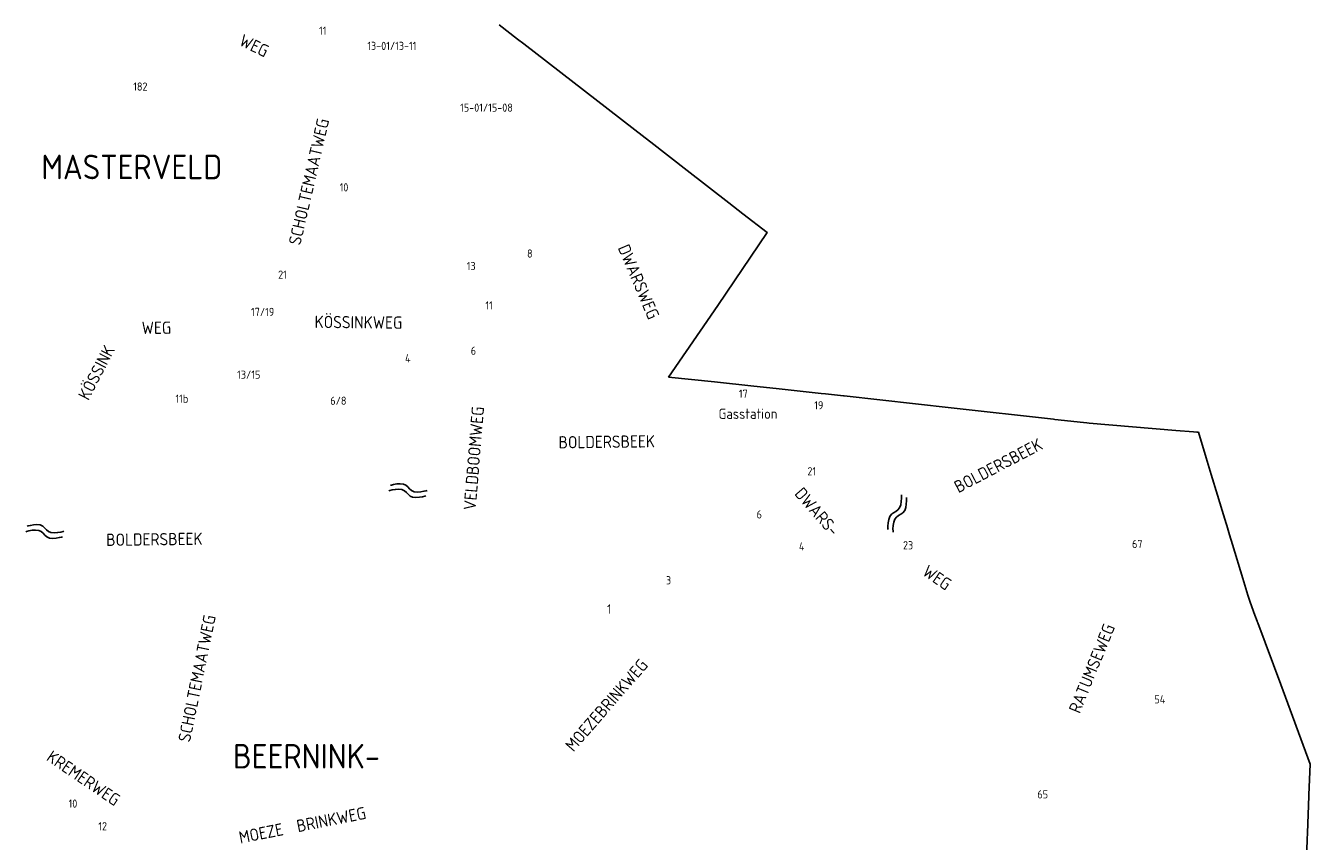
# Model space of a CAD drawing. Extents: x 240000 to 254330, y 435016 to 451025.
# Tile 23 of 25: x 250991 to 254130, y 444996 to 446989. Entities that reach past the tile are written whole.
import ezdxf

# ---------------------------------------------------------------- set-up
doc = ezdxf.new("R2010")
doc.units = 0
doc.header["$LTSCALE"] = 40
doc.header["$MEASUREMENT"] = 0
doc.layers.get('0').update_dxf_attribs({"color": 9, "linetype": 'CONTINUOUS'})
for name, color, linetype in [('ARC-D06WA', 9, 'CONTINUOUS'), ('BOU-D00', 250, 'CONTINUOUS'), ('GRE-K01LG', 9, 'CONTINUOUS'), ('SEM-D01FA', 250, 'CONTINUOUS'), ('SEM-D01HN', 250, 'CONTINUOUS'), ('SEM-D03ST', 250, 'CONTINUOUS'), ('SEM-D03WA', 250, 'CONTINUOUS'), ('SEM-D04ST', 250, 'CONTINUOUS')]:
    doc.layers.add(name, color=color, linetype=linetype)
doc.layers.get('BOU-D00').off()
doc.styles.add('ISO', font='ISO.shx', dxfattribs={"height": 23})

# ---------------------------------------------------------------- blocks, each defined once
blk = doc.blocks.new('HUIS')
at = {"layer": 'SEM-D01HN', "linetype": 'Continuous', "style": 'ISO'}
blk.add_attdef('HUISNUMMER', (22.2, -8.4), '', height=23, dxfattribs=at)
blk = doc.blocks.new('WAT')
for points in [[(-1.79, 0.36), (-1.72, 0.44), (-1.55, 0.62), (-1.31, 0.84), (-1.05, 1.03), (-0.79, 1.11), (-0.57, 1.03), (-0.38, 0.84), (-0.2, 0.62), (-0.01, 0.44), (0.21, 0.36), (0.47, 0.44), (0.74, 0.62), (0.98, 0.84), (1.15, 1.03), (1.21, 1.11)], [(-1.79, -0.57), (-1.72, -0.49), (-1.55, -0.3), (-1.31, -0.08), (-1.05, 0.1), (-0.79, 0.18), (-0.57, 0.1), (-0.38, -0.08), (-0.2, -0.3), (-0.01, -0.49), (0.21, -0.57), (0.47, -0.49), (0.74, -0.3), (0.98, -0.08), (1.15, 0.1), (1.21, 0.18)]]:
    blk.add_lwpolyline(points)

msp = doc.modelspace()

# ---------------------------------------------------------------- linework, layer by layer
at = {"layer": 'GRE-K01LG'}
for points in [[(252193.3, 446956.1), (252148.3, 446991)], [(252518.4, 446704.3), (252505.2, 446714.5), (252208.3, 446944.4), (252193.3, 446956.1)], [(252607.8, 446634.8), (252518.4, 446704.3)], [(252709.6, 446555.7), (252607.8, 446634.8)], [(252743.6, 446529.2), (252709.6, 446555.7)], [(252561.8, 446130.1), (252682.3, 446305.3), (252803, 446483.1), (252743.6, 446529.2)], [(252561.8, 446130.1), (252674.2, 446118.3)], [(252674.2, 446118.3), (252770.7, 446108.2)], [(252770.7, 446108.2), (252824.9, 446102.5), (252934.8, 446090.3)], [(252934.8, 446090.3), (252945.3, 446089.2)], [(252945.3, 446089.2), (252989.5, 446084.2), (252991.1, 446084.1)], [(252991.1, 446084.1), (253252.6, 446055), (253502.3, 446027.3)], [(253502.3, 446027.3), (253505.7, 446026.9)], [(253505.7, 446026.9), (253575.8, 446019), (253583.7, 446018.4)], [(253583.7, 446018.4), (253589.7, 446017.9)], [(253589.7, 446017.9), (253801.5, 446000)], [(253801.5, 446000), (253844.3, 445996.4)], [(253844.3, 445996.4), (253852.3, 445995.7)], [(253852.3, 445995.7), (253856.6, 445995.4), (253875.5, 445933.2)], [(253875.5, 445933.2), (253887.9, 445892.1)], [(253887.9, 445892.1), (253903.2, 445841.7)], [(253903.2, 445841.7), (253914.7, 445804.1)], [(253914.7, 445804.1), (253924.3, 445772.2)], [(253924.3, 445772.2), (253925.7, 445767.6)], [(253925.7, 445767.6), (253932.6, 445744.9)], [(253932.6, 445744.9), (253939.9, 445720.9)], [(253939.9, 445720.9), (253965.2, 445637.7)], [(253965.2, 445637.7), (253977.4, 445597.4)], [(253977.4, 445597.4), (253982.6, 445580.5), (253994.6, 445548.1)], [(253994.6, 445548.1), (254000, 445533.7)], [(254000, 445533.7), (254000.4, 445532.6)], [(254000.4, 445532.6), (254001.4, 445529.8), (254057.5, 445379)], [(254057.5, 445379), (254129.9, 445184.5), (254126.1, 445109.7), (254126, 445106)], [(254126, 445106), (254123.1, 445016.8)], [(254123.1, 445016.8), (254122.5, 445000)], [(254122.5, 445000), (254117.4, 444844.9), (254112.9, 444731.7)]]:
    msp.add_lwpolyline(points, dxfattribs=at)

# ---------------------------------------------------------------- block references
at = {"layer": 'ARC-D06WA', "yscale": 15}
for p, xscale, zscale, rotation in [((251932.9, 445846.6), 30.00000000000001, 30.00000000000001, 344.9705355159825), ((253128.4, 445802.6), 30, 30, 61.68884523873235), ((251045.5, 445746.8), 30.00000000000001, 30.00000000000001, 345.0097250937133)]:
    msp.add_blockref('WAT', p, dxfattribs=dict(at, xscale=xscale, zscale=zscale, rotation=rotation))
at = {"layer": 'BOU-D00'}
ref = msp.add_blockref('HUIS', (251687.4, 446958.6), dxfattribs=at)
ref.add_attrib('HUISNUMMER', '11', (251708.4, 446966.5), dxfattribs={"layer": 'SEM-D01HN', "height": 20, "style": 'ISO'})
ref = msp.add_blockref('HUIS', (251815.5, 446910.1), dxfattribs=at)
ref.add_attrib('HUISNUMMER', '13-01/13-11', (251826.1, 446929.4), dxfattribs={"layer": 'SEM-D01HN', "height": 20, "style": 'ISO'})
ref = msp.add_blockref('HUIS', (251230.7, 446839), dxfattribs=at)
ref.add_attrib('HUISNUMMER', '182', (251254.2, 446830), dxfattribs={"layer": 'SEM-D01HN', "height": 20, "style": 'ISO'})
ref = msp.add_blockref('HUIS', (252030, 446795), dxfattribs=at)
ref.add_attrib('HUISNUMMER', '15-01/15-08', (252052.9, 446778.5), dxfattribs={"layer": 'SEM-D01HN', "height": 20, "style": 'ISO'})
ref = msp.add_blockref('HUIS', (251735, 446592.7), dxfattribs=at)
ref.add_attrib('HUISNUMMER', '10', (251758.5, 446583.7), dxfattribs={"layer": 'SEM-D01HN', "height": 20, "style": 'ISO'})
ref = msp.add_blockref('HUIS', (252192.8, 446431), dxfattribs=at)
ref.add_attrib('HUISNUMMER', '8', (252216.3, 446422), dxfattribs={"layer": 'SEM-D01HN', "height": 20, "style": 'ISO'})
ref = msp.add_blockref('HUIS', (251637.8, 446344.1), dxfattribs=at)
ref.add_attrib('HUISNUMMER', '21', (251608.2, 446370.4), dxfattribs={"layer": 'SEM-D01HN', "height": 20, "style": 'ISO'})
ref = msp.add_blockref('HUIS', (252083.7, 446360.7), dxfattribs=at)
ref.add_attrib('HUISNUMMER', '13', (252069, 446391.4), dxfattribs={"layer": 'SEM-D01HN', "height": 20, "style": 'ISO'})
ref = msp.add_blockref('HUIS', (251615.1, 446253.9), dxfattribs=at)
ref.add_attrib('HUISNUMMER', '17/19', (251542, 446279.4), dxfattribs={"layer": 'SEM-D01HN', "height": 20, "style": 'ISO'})
ref = msp.add_blockref('HUIS', (252121.3, 446269.6), dxfattribs=at)
ref.add_attrib('HUISNUMMER', '11', (252114.7, 446295.1), dxfattribs={"layer": 'SEM-D01HN', "height": 20, "style": 'ISO'})
ref = msp.add_blockref('HUIS', (252113.4, 446200.1), dxfattribs=at)
ref.add_attrib('HUISNUMMER', '6', (252078.9, 446184.6), dxfattribs={"layer": 'SEM-D01HN', "height": 20, "style": 'ISO'})
ref = msp.add_blockref('HUIS', (251937.6, 446208.8), dxfattribs=at)
ref.add_attrib('HUISNUMMER', '4', (251918.3, 446166.1), dxfattribs={"layer": 'SEM-D01HN', "height": 20, "style": 'ISO'})
ref = msp.add_blockref('HUIS', (251577.2, 446169.8), dxfattribs=at)
ref.add_attrib('HUISNUMMER', '13/15', (251508.1, 446126.1), dxfattribs={"layer": 'SEM-D01HN', "height": 20, "style": 'ISO'})
ref = msp.add_blockref('HUIS', (252710.4, 446088.5), dxfattribs=at)
ref.add_attrib('HUISNUMMER', '17', (252733.9, 446079.5), dxfattribs={"layer": 'SEM-D01HN', "height": 20, "style": 'ISO'})
ref = msp.add_blockref('HUIS', (251350.8, 446047.8), dxfattribs=at)
ref.add_attrib('HUISNUMMER', '11b', (251357.5, 446067.4), dxfattribs={"layer": 'SEM-D01HN', "height": 20, "style": 'ISO'})
ref = msp.add_blockref('HUIS', (251755.1, 446111.1), dxfattribs=at)
ref.add_attrib('HUISNUMMER', '6/8', (251735.6, 446062.3), dxfattribs={"layer": 'SEM-D01HN', "height": 20, "style": 'ISO'})
ref = msp.add_blockref('HUIS', (252948.5, 446030.4), dxfattribs=at)
ref.add_attrib('HUISNUMMER', '19', (252918.1, 446051.3), dxfattribs={"layer": 'SEM-D01HN', "height": 20, "style": 'ISO'})
ref = msp.add_blockref('HUIS', (252877.7, 445899), dxfattribs=at)
ref.add_attrib('HUISNUMMER', '21', (252901.2, 445890), dxfattribs={"layer": 'SEM-D01HN', "height": 20, "style": 'ISO'})
ref = msp.add_blockref('HUIS', (252799, 445820), dxfattribs=at)
ref.add_attrib('HUISNUMMER', '6', (252777.2, 445784.6), dxfattribs={"layer": 'SEM-D01HN', "height": 20, "style": 'ISO'})
ref = msp.add_blockref('HUIS', (252859.2, 445734.8), dxfattribs=at)
ref.add_attrib('HUISNUMMER', '4', (252880.6, 445706.7), dxfattribs={"layer": 'SEM-D01HN', "height": 20, "style": 'ISO'})
ref = msp.add_blockref('HUIS', (253126.3, 445687.8), dxfattribs=at)
ref.add_attrib('HUISNUMMER', '23', (253134.8, 445709.2), dxfattribs={"layer": 'SEM-D01HN', "height": 20, "style": 'ISO'})
ref = msp.add_blockref('HUIS', (253738, 445752.8), dxfattribs=at)
ref.add_attrib('HUISNUMMER', '67', (253694.4, 445712.5), dxfattribs={"layer": 'SEM-D01HN', "height": 20, "style": 'ISO'})
ref = msp.add_blockref('HUIS', (252548.7, 445604.1), dxfattribs=at)
ref.add_attrib('HUISNUMMER', '3', (252555.7, 445623.7), dxfattribs={"layer": 'SEM-D01HN', "height": 20, "style": 'ISO'})
ref = msp.add_blockref('HUIS', (252450.3, 445583.5), dxfattribs=at)
ref.add_attrib('HUISNUMMER', '1', (252411.8, 445551.8), dxfattribs={"layer": 'SEM-D01HN', "height": 23, "style": 'ISO'})
ref = msp.add_blockref('HUIS', (253725.4, 445341.7), dxfattribs=at)
ref.add_attrib('HUISNUMMER', '54', (253748.9, 445332.7), dxfattribs={"layer": 'SEM-D01HN', "height": 20, "style": 'ISO'})
ref = msp.add_blockref('HUIS', (251076.8, 445073.8), dxfattribs=at)
ref.add_attrib('HUISNUMMER', '10', (251096.3, 445078.1), dxfattribs={"layer": 'SEM-D01HN', "height": 20, "style": 'ISO'})
ref = msp.add_blockref('HUIS', (253487.4, 445076.1), dxfattribs=at)
ref.add_attrib('HUISNUMMER', '65', (253463.1, 445100.7), dxfattribs={"layer": 'SEM-D01HN', "height": 20, "style": 'ISO'})
ref = msp.add_blockref('HUIS', (251217.7, 445020.6), dxfattribs=at)
ref.add_attrib('HUISNUMMER', '12', (251168.9, 445022.6), dxfattribs={"layer": 'SEM-D01HN', "height": 20, "style": 'ISO'})

# ---------------------------------------------------------------- texts
at = {"layer": 'SEM-D01FA', "style": 'ISO'}
msp.add_text('Gasstation', height=25, dxfattribs=at).set_placement((252684.1, 446028))
at = {"layer": 'SEM-D03ST', "style": 'ISO'}
for s, rotation, p in [('WEG', 334.1202, (251510.4, 446942.2)), ('SCHOLTEMAATWEG', 77.0213, (251662.5, 446450.6)), ('DWARSWEG', 293.0697, (252437.3, 446446.1)), ('WEG', 0.2173, (251274.8, 446235.5)), ('KÖSSINKWEG', 359.4703, (251697.1, 446250.1)), ('KÖSSINK', 62.5715, (251144.9, 446071.2)), ('VELDBOOMWEG', 85.3206, (252090.9, 445803.8)), ('DWARS-', 310.8483, (252868, 445844.2)), ('WEG', 325.5281, (253179.7, 445648.3)), ('SCHOLTEMAATWEG', 78.4075, (251392.9, 445236.6)), ('RATUMSEWEG', 67.7986, (253566.5, 445306.3)), ('MOEZEBRINKWEG', 49.0376, (252329.8, 445212.6)), ('KREMERWEG', 325.8899, (251039.8, 445195)), ('MOEZE  BRINKWEG', 11.1952, (251515.7, 444990))]:
    msp.add_text(s, height=30, rotation=rotation, dxfattribs=at).set_placement(p)
at = {"layer": 'SEM-D03WA', "style": 'ISO'}
for rotation, p in [(0.6561, (252293.4, 445955.7)), (27.6978, (253270.2, 445846.1)), (0.6561, (251188.2, 445717.5))]:
    msp.add_text('BOLDERSBEEK', height=30, rotation=rotation, dxfattribs=at).set_placement(p)
at = {"layer": 'SEM-D04ST', "style": 'ISO'}
for s, p in [('MASTERVELD', (251029.9, 446613.6)), ('BEERNINK-', (251497.8, 445173.8))]:
    msp.add_text(s, height=60, dxfattribs=at).set_placement(p)

doc.saveas('drawing.dxf')
